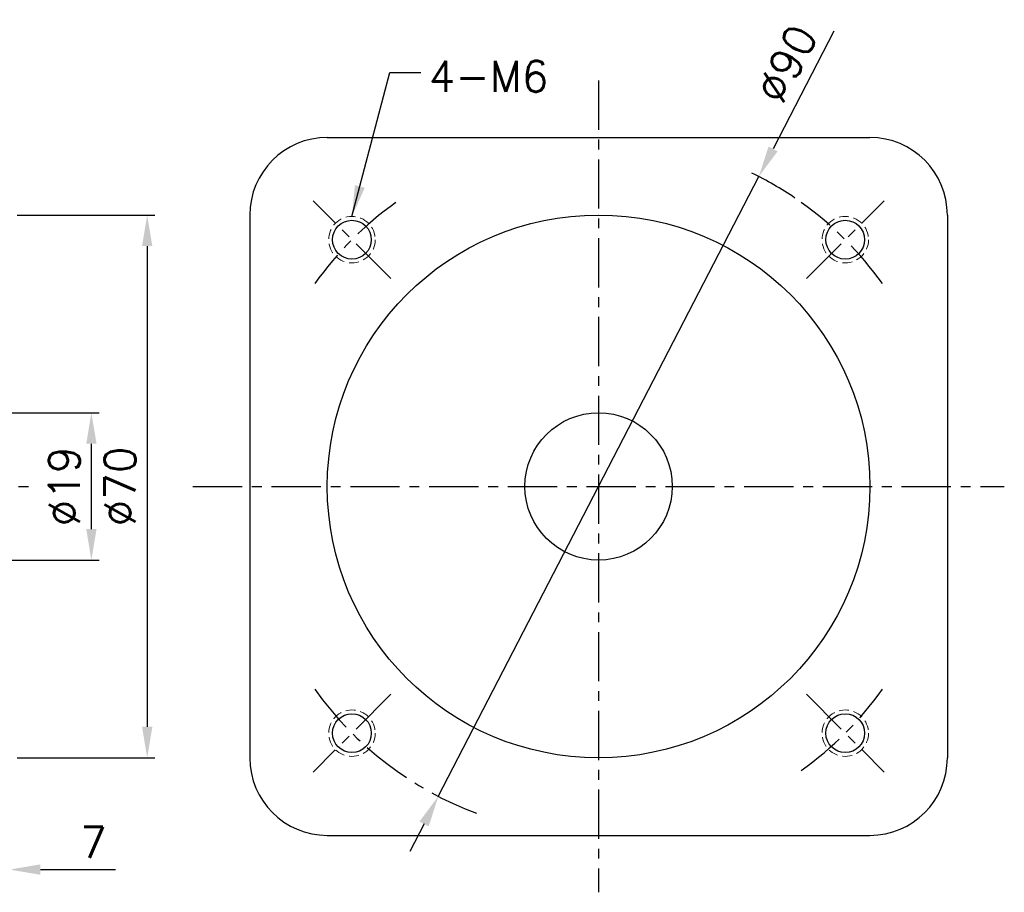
# Model space of a CAD drawing. Header units: millimetres. Extents: x 1181 to 1607, y -83 to 105.
# Tile 3 of 5: x 1480 to 1607, y -78 to 35. Entities that reach past the tile are written whole.
import ezdxf

# ---------------------------------------------------------------- set-up
doc = ezdxf.new("R2010")
doc.units = ezdxf.units.MM
doc.header["$PDSIZE"] = -1
for name, pattern in [('CEN', [0.67, 0.5, -0.08, 0.01, -0.08]), ('CENTER', [10.16, 6.35, -1.27, 1.27, -1.27]), ('HIDDEN', [1.905, 1.27, -0.635])]:
    doc.linetypes.add(name, pattern=pattern)
doc.layers.add('CEN', color=6, linetype='CEN')
doc.layers.add('dim', color=4, linetype='Continuous')
doc.styles.get("Standard").update_dxf_attribs({"font": 'romans.shx', "bigfont": 'chineset.shx'})
doc.dimstyles.new('ISO-25', dxfattribs={"dimtxt": 4, "dimasz": 4, "dimexe": 1, "dimexo": 1, "dimgap": 1.5, "dimtad": 1, "dimzin": 9, "dimdsep": 46, "dimtxsty": 'Standard', "dimcen": 0, "dimadec": 0, "dimazin": 0, "dimtfac": 1, "dimtofl": 0, "dimtmove": 0, "dimatfit": 3, "dimfxl": 1, "dimarcsym": 0})

# ---------------------------------------------------------------- blocks, each defined once
blk = doc.blocks.new('*D5')
at = {"layer": 'Defpoints', "color": 0, "transparency": 16777216}
for p in [(1471.55, -15.74), (1489.12, -15.74), (1471.55, -34.74)]:
    blk.add_point(p, dxfattribs=at)
at = {"layer": 'dim', "color": 0, "lineweight": -2, "transparency": 16777216}
for p, q in [((1472.55, -15.74), (1490.12, -15.74)), ((1489.12, -30.74), (1489.12, -19.74)), ((1472.55, -34.74), (1490.12, -34.74))]:
    blk.add_line(p, q, dxfattribs=at)
at = {"layer": 'dim', "color": 0, "transparency": 16777216}
for points in [[(1488.46, -19.74), (1489.79, -19.74), (1489.12, -15.74)], [(1488.46, -30.74), (1489.79, -30.74), (1489.12, -34.74)]]:
    blk.add_solid(points, dxfattribs=at)
at = {"layer": 'dim', "color": 0, "transparency": 16777216, "insert": (1485.62, -25.24), "char_height": 4, "attachment_point": 5, "rotation": 90}
blk.add_mtext('%%C19', dxfattribs=at)
blk = doc.blocks.new('*D6')
at = {"layer": 'Defpoints', "color": 0, "transparency": 16777216}
for p in [(1478.55, 9.76), (1478.55, -60.24), (1496.32, -60.24)]:
    blk.add_point(p, dxfattribs=at)
at = {"layer": 'dim', "color": 0, "lineweight": -2, "transparency": 16777216}
for p, q in [((1479.55, 9.76), (1497.32, 9.76)), ((1496.32, 5.76), (1496.32, -56.24)), ((1479.55, -60.24), (1497.32, -60.24))]:
    blk.add_line(p, q, dxfattribs=at)
at = {"layer": 'dim', "color": 0, "transparency": 16777216}
for points in [[(1495.66, 5.76), (1496.99, 5.76), (1496.32, 9.76)], [(1495.66, -56.24), (1496.99, -56.24), (1496.32, -60.24)]]:
    blk.add_solid(points, dxfattribs=at)
at = {"layer": 'dim', "color": 0, "transparency": 16777216, "insert": (1492.82, -25.24), "char_height": 4, "attachment_point": 5, "rotation": 90}
blk.add_mtext('%%C70', dxfattribs=at)
blk = doc.blocks.new('*D12')
at = {"layer": 'Defpoints', "color": 0, "transparency": 16777216}
for p in [(1471.55, -60.24), (1478.55, -69.74), (1471.55, -74.65)]:
    blk.add_point(p, dxfattribs=at)
at = {"layer": 'dim', "color": 0, "lineweight": -2, "transparency": 16777216}
for p, q in [((1471.55, -61.24), (1471.55, -75.65)), ((1478.55, -70.74), (1478.55, -75.65)), ((1467.55, -74.65), (1463.55, -74.65)), ((1482.55, -74.65), (1492.22, -74.65))]:
    blk.add_line(p, q, dxfattribs=at)
at = {"layer": 'dim', "color": 0, "transparency": 16777216}
for points in [[(1467.55, -73.98), (1467.55, -75.32), (1471.55, -74.65)], [(1482.55, -73.98), (1482.55, -75.32), (1478.55, -74.65)]]:
    blk.add_solid(points, dxfattribs=at)
at = {"layer": 'dim', "color": 0, "transparency": 16777216, "insert": (1489.38, -71.15), "char_height": 4, "attachment_point": 5}
blk.add_mtext('7', dxfattribs=at)
blk = doc.blocks.new('*D16')
at = {"layer": 'Defpoints', "color": 0, "transparency": 16777216}
for p in [(1575.23, 14.73), (1533.88, -65.21)]:
    blk.add_point(p, dxfattribs=at)
at = {"layer": 'dim', "color": 0, "lineweight": -2, "transparency": 16777216}
for p, q in [((1584.92, 33.47), (1577.07, 18.29)), ((1533.88, -65.21), (1575.23, 14.73)), ((1532.04, -68.76), (1530.21, -72.31))]:
    blk.add_line(p, q, dxfattribs=at)
blk.add_arc((1554.56, -25.24), 45, 55.7399, 63.9225, dxfattribs=at)
at = {"layer": 'dim', "color": 0, "transparency": 16777216}
for points in [[(1576.48, 18.59), (1577.66, 17.98), (1575.23, 14.73)], [(1531.45, -68.45), (1532.64, -69.07), (1533.88, -65.21)]]:
    blk.add_solid(points, dxfattribs=at)
at = {"layer": 'dim', "color": 0, "transparency": 16777216, "insert": (1578.81, 29.26), "char_height": 4, "attachment_point": 5, "rotation": 62.6492}
blk.add_mtext('%%C90', dxfattribs=at)

msp = doc.modelspace()

# ---------------------------------------------------------------- linework, layer by layer
for p, q in [((1519.557, 19.763), (1589.557, 19.763)), ((1509.557, 9.763), (1509.557, -60.237)), ((1599.557, 9.763), (1599.557, -60.237)), ((1519.557, -70.237), (1589.557, -70.237))]:
    msp.add_line(p, q)
for centre, radius in [((1554.557, -25.237), 35), ((1522.737, 6.583), 2.5), ((1586.377, 6.583), 2.5), ((1554.557, -25.237), 9.5), ((1522.737, -57.057), 2.5), ((1586.377, -57.057), 2.5)]:
    msp.add_circle(centre, radius)
at = {"color": 2, "linetype": 'HIDDEN', "lineweight": 15}
for centre in [(1522.737, 6.583), (1586.377, 6.583), (1522.737, -57.057), (1586.377, -57.057)]:
    msp.add_circle(centre, 3, dxfattribs=at)
for centre, start, end in [((1519.557, 9.763), 90, 180), ((1589.557, 9.763), 0, 90), ((1519.557, -60.237), 180, 270), ((1589.557, -60.237), 270, 0)]:
    msp.add_arc(centre, 10, start, end)
at = {"layer": 'CEN', "linetype": 'CENTER'}
for p, q in [((1554.557, 27.105), (1554.557, -77.58)), ((1527.755, 1.565), (1517.719, 11.601)), ((1581.359, 1.565), (1591.395, 11.601)), ((1309.548, -25.237), (1482.085, -25.237)), ((1502.215, -25.237), (1606.899, -25.237)), ((1527.755, -52.039), (1517.719, -62.075)), ((1581.359, -52.039), (1591.395, -62.075))]:
    msp.add_line(p, q, dxfattribs=at)
for start, end in [(125.53337, 144.46663), (35.53337, 54.46663), (215.53337, 249.66761), (305.53337, 324.46663)]:
    msp.add_arc((1554.557, -25.237), 45, start, end, dxfattribs=at)

# ---------------------------------------------------------------- texts
at = {"layer": 'dim', "insert": (1532.643, 29.654), "char_height": 4, "attachment_point": 1}
msp.add_mtext('4-M6', dxfattribs=at)

# ---------------------------------------------------------------- dimensions: what is measured, and where the dimension line sits
at = {"layer": 'dim'}
dim = msp.add_diameter_dim_2p(p1=(1533.882, -65.207), p2=(1575.232, 14.732), text='%%C90', dimstyle='ISO-25', override={"dimtofl": 1, "dimarcsym": 1}, dxfattribs=at)
dim.commit()
dim.dimension.update_dxf_attribs({"geometry": '*D16', "text_midpoint": (1578.807, 29.262)})
for base, p1, p2, text, picture, middle in [((1496.323, -60.237), (1478.548, 9.763), (1478.548, -60.237), '%%C70', '*D6', (1492.823, -25.237)), ((1489.122, -15.737), (1471.548, -34.737), (1471.548, -15.737), '%%C19', '*D5', (1485.622, -25.237))]:
    dim = msp.add_linear_dim(base=base, p1=p1, p2=p2, angle=90, text=text, dimstyle='ISO-25', override={"dimarcsym": 1}, dxfattribs=at)
    dim.commit()
    dim.dimension.update_dxf_attribs({"geometry": picture, "text_midpoint": middle})
dim = msp.add_linear_dim(base=(1471.548, -74.649), p1=(1478.548, -69.737), p2=(1471.548, -60.237), dimstyle='ISO-25', override={"dimarcsym": 1}, dxfattribs=at)
dim.commit()
dim.dimension.update_dxf_attribs({"geometry": '*D12', "text_midpoint": (1489.382, -74.649), "dimtype": 160})

# ---------------------------------------------------------------- leaders
at = {"layer": 'dim', "annotation_type": 0, "has_hookline": 1, "hookline_direction": 0, "text_width": 16}
msp.add_leader([(1522.737, 9.583), (1527.643, 28.154), (1531.643, 28.154)], dimstyle='ISO-25', override={"dimgap": 1, "dimtad": 0, "dimarcsym": 1}, dxfattribs=at)

doc.saveas('drawing.dxf')
